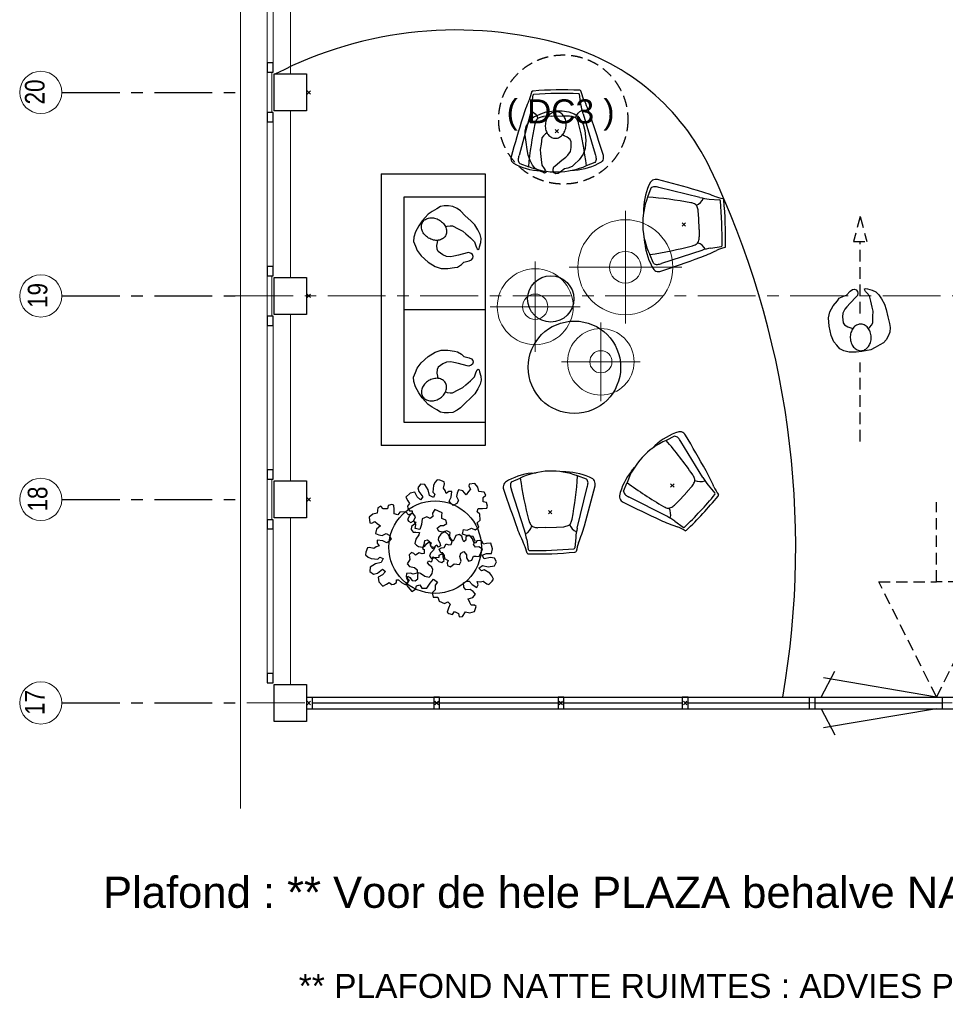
# Model space of a CAD drawing. Header units: millimetres. Extents: x 45699 to 251499, y 244 to 86446.
# Tile 1 of 240: x 50263 to 58269, y 24874 to 33389. Entities that reach past the tile are written whole.
import ezdxf

# ---------------------------------------------------------------- set-up
doc = ezdxf.new("R2010")
doc.units = ezdxf.units.MM
doc.header["$LTSCALE"] = 400
doc.header["$PDMODE"] = 3
doc.header["$PDSIZE"] = 15
doc.linetypes.add('CENTER', pattern=[2, 1.25, -0.25, 0.25, -0.25])
doc.linetypes.add('HIDDEN', pattern=[0.375, 0.25, -0.125])
for name, color, linetype in [('-ve', 2, 'HIDDEN'), ('inlay', 6, 'Continuous'), ('inr', 4, 'Continuous'), ('looplijnen', 8, 'HIDDEN'), ('plafond', 255, 'HIDDEN'), ('plant', 114, 'Continuous'), ('plat', 5, 'Continuous'), ('stramien', 1, 'CENTER'), ('symbol', 1, 'Continuous'), ('timmerwerk-ge', 150, 'Continuous'), ('timmerwerk-ve', 8, 'HIDDEN'), ('verlichting', 2, 'Continuous')]:
    doc.layers.add(name, color=color, linetype=linetype)
for name, color, linetype, lineweight in [('Binnenkozijnen', 140, 'Continuous', 15), ('Buitenkozijnen', 140, 'Continuous', 15), ('mat-beton (ihwg)', 5, 'Continuous', 25), ('None', 7, 'Continuous', 9)]:
    doc.layers.add(name, color=color, linetype=linetype, lineweight=lineweight)
doc.styles.add('Arial', font='arial.ttf', dxfattribs={"height": 176.388889})
doc.styles.add('Arial Narrow', font='ARIALN.TTF', dxfattribs={"height": 222.25})

# ---------------------------------------------------------------- blocks, each defined once
blk = doc.blocks.new('Kolom 280x320')
at = {"layer": 'mat-beton (ihwg)', "lineweight": 25}
blk.add_lwpolyline([(-300, 160), (-20, 160), (-20, -160), (-300, -160)], close=True, dxfattribs=at)
at = {"layer": 'None', "color": 92, "linetype": 'Continuous', "lineweight": 5}
blk.add_point((0, 0), dxfattribs=at)
blk = doc.blocks.new('Gevelpui best 1410 (2D)')
at = {"layer": 'Buitenkozijnen', "lineweight": 15}
for p, q in [((-260, 0), (-260, -1410)), ((-260, 0), (-210, 0)), ((-210, 0), (-210, -1410)), ((-260, -1410), (-210, -1410))]:
    blk.add_line(p, q, dxfattribs=at)
at = {"layer": 'Buitenkozijnen', "color": 92, "lineweight": 25}
for points in [[(-260, 0), (-210, 0), (-210, -80), (-260, -80)], [(-260, -1330), (-210, -1330), (-210, -1410), (-260, -1410)]]:
    blk.add_lwpolyline(points, close=True, dxfattribs=at)
at = {"layer": 'None', "color": 43, "linetype": 'Continuous', "lineweight": 9}
blk.add_line((-410, 15), (-410, -1425), dxfattribs=at)
blk = doc.blocks.new('symb-ps03_b2')
blk.add_lwpolyline([(82.2, -333.7), (93.5, -323.3), (109.6, -304.5), (119.8, -284.7), (121.3, -230.8), (122.5, -183.8), (115.8, -150.4), (104.2, -98.4), (90.8, -52.2), (69, -24.8), (57.7, -13.2), (50.2, -0.9), (49.4, 8.5), (59.4, 13), (75.8, 8.9), (114.7, -1.3), (145.3, -16.6), (172.1, -41.1), (196.4, -77.8), (221.1, -122.2), (235.7, -169.2), (249.9, -232.3), (265.9, -290), (270.3, -324.8), (267.4, -365.4), (252.2, -399.3), (234.6, -432.8), (213.5, -457.5), (181.2, -475.4), (141, -499), (102.8, -516.9), (26.9, -533.5), (-23.3, -539.3), (-83.1, -537.5), (-129.9, -527.7), (-165.1, -510.7), (-191.8, -478.7), (-217.7, -447.5), (-240.8, -394), (-258.1, -313.4), (-261.7, -241.7), (-250.8, -189), (-222, -138.3), (-185.2, -93.4), (-169.5, -72.2), (-133.8, -53.9), (-107.1, -45.7), (-74.5, -10), (-56.5, 2.3), (-37.5, 6.7), (-23, 0.8), (-11.7, -12.6), (-10.5, -27.9), (-13.2, -49.2), (-22.6, -61.1), (-75.1, -114.5), (-104.5, -144.9), (-120.7, -165.7), (-138.4, -200.3), (-141.8, -234.1), (-134.6, -284.5), (-123.4, -302.1), (-94.4, -318.8), (-69, -327.2), (-51.7, -333)])
blk.add_lwpolyline([(-74.5, -413.3, 0.078796), (-66.1, -458.3, 0.088041), (-45.7, -493.9, 0.105312), (-14.5, -518.5, 0.121926), (19.1, -525.8, 0.121926), (52.3, -516.6, 0.105312), (82.1, -490.3, 0.088041), (100.3, -453.5, 0.078796), (106.2, -408.2, 0.078796), (97.7, -363.2, 0.088041), (77.4, -327.6, 0.105312), (46.2, -303, 0.121926), (12.5, -295.7, 0.121926), (-20.6, -304.9, 0.105312), (-50.4, -331.2, 0.088041), (-68.6, -368, 0.078796)], format="xyb", close=True)
blk = doc.blocks.new('symb-ps09_b2')
at = {"layer": 'looplijnen'}
for p, q in [((0, 935.4), (-58.2, 718.1)), ((0, 935.4), (58.2, 718.1)), ((-58.2, 718.1), (58.2, 718.1)), ((0, 95.2), (0, 718.1)), ((0, -1011), (0, -327.3))]:
    blk.add_line(p, q, dxfattribs=at)
at = {"layer": 'symbol'}
blk.add_blockref('symb-ps03_b2', (-11, 299.5), dxfattribs=at)
blk = doc.blocks.new('lamp02')
at = {"layer": 'verlichting', "lineweight": 0}
for q in [(0, 555.36), (555.36, 0), (0, -555.36), (-555.36, 0)]:
    blk.add_line((0, 0), q, dxfattribs=at)
for radius in [468, 156]:
    blk.add_circle((0, 0), radius, dxfattribs=at)
blk = doc.blocks.new('SYMB-PS01_B2')
blk.add_lwpolyline([(58.6, 67.4), (69.9, 77.8), (86, 96.6), (96.2, 116.4), (97.7, 170.3), (98.9, 217.4), (92.2, 250.7), (80.6, 302.7), (67.2, 348.9), (45.4, 376.3), (34.1, 387.9), (26.6, 400.2), (25.8, 409.6), (35.8, 414.1), (52.2, 410), (91.1, 399.8), (121.7, 384.5), (148.5, 360), (172.8, 323.3), (197.5, 278.9), (212.1, 231.9), (226.3, 168.8), (242.3, 111.1), (246.7, 76.3), (243.8, 35.7), (228.6, 1.8), (211, -31.7), (189.9, -56.4), (157.6, -74.3), (117.4, -97.9), (79.2, -115.8), (3.3, -132.4), (-46.9, -138.2), (-106.7, -136.4), (-153.5, -126.6), (-188.7, -109.6), (-215.4, -77.6), (-241.3, -46.4), (-264.4, 7.1), (-281.7, 87.7), (-285.3, 159.4), (-274.4, 212.1), (-245.6, 262.8), (-208.8, 307.7), (-193.1, 328.9), (-157.4, 347.2), (-130.7, 355.4), (-98.1, 391.1), (-80.1, 403.4), (-61.1, 407.8), (-46.6, 401.9), (-35.3, 388.5), (-34.1, 373.2), (-36.8, 351.9), (-46.2, 340), (-98.7, 286.6), (-128.1, 256.2), (-144.3, 235.4), (-162, 200.8), (-165.4, 167), (-158.2, 116.6), (-147, 99), (-118, 82.3), (-92.6, 73.9), (-75.3, 68.1)])
blk.add_lwpolyline([(-98.1, -12.2, 0.078796), (-89.7, -57.2, 0.088041), (-69.3, -92.8, 0.105312), (-38.1, -117.4, 0.121926), (-4.5, -124.7, 0.121926), (28.7, -115.5, 0.105312), (58.5, -89.2, 0.088041), (76.7, -52.4, 0.078796), (82.6, -7.1, 0.078796), (74.1, 37.9, 0.088041), (53.8, 73.5, 0.105312), (22.6, 98.1, 0.121926), (-11.1, 105.4, 0.121926), (-44.2, 96.2, 0.105312), (-74, 69.9, 0.088041), (-92.2, 33.1, 0.078796)], format="xyb", close=True)
blk = doc.blocks.new('bank')
at = {"layer": 'inr'}
for p, q in [((-419.4, 1136.8), (480.6, 1136.8)), ((-419.4, 1136.8), (-419.4, -1213.2)), ((480.6, 1136.8), (480.6, -1213.2)), ((-219.4, -1013.2), (-219.4, 936.8)), ((-219.4, 936.8), (480.6, 936.8)), ((480.6, -38.2), (-219.4, -38.2)), ((480.6, -1013.2), (-219.4, -1013.2)), ((480.6, -1213.2), (-419.4, -1213.2))]:
    blk.add_line(p, q, dxfattribs=at)
at = {"layer": 'symbol', "xscale": -1, "rotation": 240.491819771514}
blk.add_blockref('SYMB-PS01_B2', (51.1, 661.4), dxfattribs=at)
at = {"layer": 'symbol', "rotation": 299.508180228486}
blk.add_blockref('SYMB-PS01_B2', (51.1, -730.9), dxfattribs=at)
blk = doc.blocks.new('Happy_swing_high_2D_dwg')
for p, q in [((-212.009, 226.875), (-201.508, 315.482)), ((212.009, 226.875), (201.508, 315.482)), ((-228.877, 145.96), (-328.331, -205.127)), ((-48.401, 131.388), (-112.637, 129.466)), ((48.401, 131.388), (-48.48, 131.388)), ((48.401, 131.388), (112.637, 129.466)), ((228.877, 145.96), (328.331, -205.127)), ((-323.816, -274.958), (-248.483, -304.54)), ((323.816, -274.958), (248.483, -304.54)), ((-148.294, -342.95), (-109.926, -346.164)), ((148.294, -342.95), (109.926, -346.164))]:
    blk.add_line(p, q)
for centre, radius, start, end in [((-789.168, 477.852), 591.348, 339.6612, 347.1732), ((-201.499, 339.783), 12.992, 87.8715, 148.5043), ((0, -3028.199), 3386.935, 86.5975, 93.4025), ((201.499, 339.783), 12.992, 31.4957, 92.1285), ((789.168, 477.852), 591.348, 192.8268, 200.3388), ((1050.658, -310.034), 1411.115, 155.6262, 161.9167), ((-190.926, 312.319), 11.045, 102.7908, 163.3632), ((-0.04, -3087.504), 3416.07, 86.7539, 93.2444), ((190.926, 312.319), 11.045, 16.6368, 77.2092), ((-1050.658, -310.034), 1411.115, 18.0833, 24.3738), ((-727.93, 292.208), 520.041, 343.6667, 352.7828), ((-269.347, 78.82), 111.039, 17.8916, 63.8835), ((269.347, 78.82), 111.039, 116.1165, 162.1084), ((727.93, 292.208), 520.041, 187.2172, 196.3333), ((29399.4, -9251.759), 31136.6, 162.4676, 163.1248), ((-7.539, 22.419), 184.092, 155.3118, 166.1), ((-132.957, 75.986), 48.068, 110.556, 151.1103), ((-93.339, -39.722), 170.285, 96.5074, 109.3878), ((93.339, -39.722), 170.285, 70.6122, 83.4926), ((132.957, 75.986), 48.068, 28.8897, 69.444), ((7.539, 22.419), 184.092, 13.9, 24.6882), ((-29399.4, -9251.759), 31136.6, 16.8752, 17.5324), ((-299.551, -230.098), 98.303, 170.0939, 181.9623), ((-344.345, -233.579), 53.452, 179.8764, 231.0431), ((-296.476, -246.063), 39.78, 174.226, 226.5846), ((-173.786, -256.718), 162.929, 161.5397, 174.8387), ((296.476, -246.063), 39.78, 313.4154, 365.774035), ((173.786, -256.718), 162.929, 5.161298, 18.4603), ((344.345, -233.579), 53.452, 308.9569, 360.123558), ((299.551, -230.098), 98.303, 358.0377, 369.906091), ((-118.31, 181.433), 525.239, 240.3743, 266.7273), ((0, 271.18), 627.054, 246.6548, 293.3452), ((118.31, 181.433), 525.239, 273.2727, 299.6257)]:
    blk.add_arc(centre, radius, start, end)
for centre, start_param, end_param in [((3133.527, -673.731), 2.92139842, 3.03244849), ((-3133.527, -673.731), 6.39232947, 6.50337954)]:
    blk.add_ellipse(centre, major_axis=(3402.254, 0), ratio=0.99619488, start_param=start_param, end_param=end_param)
blk.add_point((0, 0))
blk.add_point((0, 0))
blk.add_point((0, 0))
blk.add_point((0, 0))
blk.add_point((0, 0))
blk.add_point((0, 0))
blk.add_point((0, 0))
blk = doc.blocks.new('SYMB-BM02_B2')
at = {"layer": 'plant'}
blk.add_lwpolyline([(98, 356), (66, 371), (46, 367), (23, 344), (26, 317), (5, 314), (-27, 337), (-68, 353), (-84, 340), (-93, 315), (-77, 290), (-84, 262), (-106, 274), (-134, 301), (-166, 298), (-190, 273), (-184, 246), (-181, 209), (-209, 214), (-256, 237), (-302, 241), (-315, 221), (-325, 198), (-329, 157), (-315, 134), (-286, 119), (-263, 95), (-270, 73), (-298, 80), (-306, 68), (-307, 29), (-341, 38), (-375, 66), (-406, 70), (-427, 48), (-413, 13), (-402, -28), (-381, -27), (-361, -62), (-377, -76), (-407, -84), (-423, -126), (-448, -119), (-475, -126), (-482, -158), (-448, -194), (-447, -249), (-411, -258), (-363, -237), (-327, -242), (-307, -272), (-338, -303), (-366, -308), (-398, -333), (-381, -365), (-338, -377), (-336, -406), (-332, -436), (-252, -458), (-234, -418), (-243, -383), (-220, -358), (-184, -372), (-140, -344), (-141, -283), (-132, -230), (-84, -233), (-86, -271), (-59, -312), (-68, -354), (-36, -386), (7, -361), (39, -388), (98, -377), (116, -344), (153, -351), (160, -393), (171, -436), (193, -440), (228, -426), (230, -390), (275, -385), (300, -408), (328, -386), (326, -329), (369, -315), (403, -276), (387, -222), (366, -221), (339, -240), (312, -226), (275, -205), (309, -165), (312, -121), (278, -112), (241, -110), (205, -137), (171, -126), (146, -92), (166, -59), (184, -44), (228, -57), (285, -55), (282, -25), (255, -2), (285, 14), (305, 34), (353, 32), (371, 38), (382, 84), (382, 111), (350, 130), (317, 139), (248, 136), (232, 114), (194, 121), (209, 166), (266, 187), (314, 230), (310, 274), (271, 296), (232, 280), (187, 233), (150, 251), (176, 290), (219, 319), (203, 365), (155, 404), (121, 376), (98, 356)], dxfattribs=at)

msp = doc.modelspace()

# ---------------------------------------------------------------- linework, layer by layer
at = {"layer": '-ve'}
msp.add_circle((54964.9, 32525.5), 558.5, dxfattribs=at)
at = {"layer": 'Binnenkozijnen', "color": 43, "linetype": 'Continuous', "lineweight": 9, "flags": 128}
msp.add_lwpolyline([(52194.4, 37865), (52174.4, 37865), (52174.4, 26567.7)], dxfattribs=at)
at = {"layer": 'Buitenkozijnen', "lineweight": 15}
for points in [[(52404.4, 32935), (52444.4, 32935), (52444.4, 32585), (52404.4, 32585)], [(52404.4, 31175), (52444.4, 31175), (52444.4, 30825), (52404.4, 30825)], [(52404.4, 29415), (52444.4, 29415), (52444.4, 29065), (52404.4, 29065)]]:
    msp.add_lwpolyline(points, close=True, dxfattribs=at)
at = {"layer": 'inlay'}
for centre, radius, start, end in [((54039, 29895.7), 3404, 73.91285, 117.31826), ((54428, 31244.7), 2000, 25.5713, 73.91285), ((49387.4, 28832.7), 7588, 350.11451, 25.5713)]:
    msp.add_arc(centre, radius, start, end, dxfattribs=at)
at = {"layer": 'None', "color": 43, "linetype": 'Continuous', "lineweight": 9}
for centre in [(50445.7, 32760), (50445.7, 31000), (50445.7, 29240), (50445.7, 27480)]:
    msp.add_circle(centre, 182.6, dxfattribs=at)
at = {"layer": 'plafond'}
for p, q in [((58193.5, 28528.8), (58193.5, 29215.4)), ((58193.5, 28528.8), (58193.5, 29215.4)), ((58193.5, 27530), (57693.4, 28528.8)), ((57693.4, 28528.8), (58193.5, 28528.8)), ((58193.5, 27530), (58693.5, 28528.8)), ((58693.5, 28528.8), (58193.5, 28528.8))]:
    msp.add_line(p, q, dxfattribs=at)
at = {"layer": 'plat'}
for p, q in [((57194.4, 27530), (57314.5, 27756.1)), ((58194.4, 27530), (57216.7, 27696.4)), ((52744.4, 27530), (65614.4, 27530)), ((52794.4, 27430), (52794.4, 27530)), ((52794.4, 27430), (52794.4, 27530)), ((57094.4, 27430), (57094.4, 27530)), ((57144.4, 27430), (57144.4, 27530)), ((58244.4, 27430), (58244.4, 27530)), ((52744.4, 27430), (65614.4, 27430)), ((52794.4, 27480), (53844.4, 27480)), ((53894.4, 27480), (54919.4, 27480)), ((54969.4, 27480), (55994.4, 27480)), ((56044.4, 27480), (57094.4, 27480)), ((57144.4, 27480), (58244.4, 27480)), ((57194.4, 27430), (57314.5, 27203.9)), ((58194.4, 27430), (57216.7, 27263.6))]:
    msp.add_line(p, q, dxfattribs=at)
for points in [[(53844.4, 27530), (53844.4, 27430), (53894.4, 27430), (53894.4, 27530)], [(54919.4, 27530), (54919.4, 27430), (54969.4, 27430), (54969.4, 27530)], [(55994.4, 27530), (55994.4, 27430), (56044.4, 27430), (56044.4, 27530)]]:
    msp.add_lwpolyline(points, close=True, dxfattribs=at)
at = {"layer": 'stramien'}
for p, q in [((50628.3, 32760), (52128.3, 32760)), ((50628.3, 31000), (52128.3, 31000)), ((50628.3, 29240), (52128.3, 29240)), ((50628.3, 27480), (52128.3, 27480))]:
    msp.add_line(p, q, dxfattribs=at)
at = {"layer": 'stramien', "lineweight": 0}
for p, q in [((52128.3, 31000), (67231.9, 31000)), ((50628.3, 27480), (67231.9, 27480))]:
    msp.add_line(p, q, dxfattribs=at)
at = {"layer": 'timmerwerk-ge'}
for centre, radius in [((54856.6, 30973.8), 200), ((55060.8, 30382.6), 400), ((53856.5, 28827.6), 400)]:
    msp.add_circle(centre, radius, dxfattribs=at)
at = {"layer": 'timmerwerk-ve'}
for p in [(53869.4, 27480), (53869.4, 27480), (53869.4, 27480), (54944.4, 27480), (54944.4, 27480), (56019.4, 27480)]:
    msp.add_point(p, dxfattribs=at)

# ---------------------------------------------------------------- block references
at = {"layer": 'Buitenkozijnen', "color": 7, "xscale": -1}
for p in [(52194.4, 34345), (52194.4, 32585), (52194.4, 30825), (52194.4, 29065)]:
    msp.add_blockref('Gevelpui best 1410 (2D)', p, dxfattribs=at)
at = {"layer": 'inlay'}
msp.add_blockref('bank', (53808, 30918.7), dxfattribs=at)
at = {"layer": 'inr', "xscale": -1, "rotation": 0.8775592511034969}
msp.add_blockref('Happy_swing_high_2D_dwg', (54909.5, 32425.2), dxfattribs=at)
at = {"layer": 'inr'}
for p, rotation in [((56007.9, 31617.3), 272.1496936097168), ((55908.7, 29361.4), 227.1496936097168), ((54852.1, 29129.5), 182.1496936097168)]:
    msp.add_blockref('Happy_swing_high_2D_dwg', p, dxfattribs=dict(at, rotation=rotation))
at = {"layer": 'None', "color": 7}
for p in [(52764.4, 32760), (52764.4, 32760), (52764.4, 31000), (52764.4, 29240), (52764.4, 27480), (52764.4, 27480)]:
    msp.add_blockref('Kolom 280x320', p, dxfattribs=at)
at = {"layer": 'symbol', "rotation": 172.8101727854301}
msp.add_blockref('SYMB-PS01_B2', (54890.8, 32469.3), dxfattribs=at)
at = {"layer": 'symbol'}
msp.add_blockref('symb-ps09_b2', (57532.8, 30752.4), dxfattribs=at)
at = {"layer": 'symbol', "xscale": 0.8400000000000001, "yscale": 0.8400000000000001, "zscale": 0.8400000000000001}
for p, rotation in [((53918.5, 29079), 81.26790039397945), ((53584.9, 28805.5), 171.2679003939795), ((54042.6, 28650.1), 326.6302542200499)]:
    msp.add_blockref('SYMB-BM02_B2', p, dxfattribs=dict(at, rotation=rotation))
at = {"layer": 'verlichting', "lineweight": 0}
for p, xscale, yscale, zscale in [((55502.1, 31248.3), 0.8769720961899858, 0.8769720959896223, 0.8769720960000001), ((54722.4, 30906.7), 0.7015776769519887, 0.7015776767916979, 0.7015776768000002), ((55289.9, 30430.3), 0.6138804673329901, 0.6138804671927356, 0.6138804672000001)]:
    msp.add_blockref('lamp02', p, dxfattribs=dict(at, xscale=xscale, yscale=yscale, zscale=zscale))

# ---------------------------------------------------------------- texts
at = {"layer": 'None', "color": 8, "char_height": 169.33, "attachment_point": 1, "rotation": 90, "style": 'Arial Narrow'}
for s, insert in [('20', (50308.6, 32656)), ('19', (50332.9, 30896)), ('18', (50332.9, 29136)), ('17', (50308.6, 27376))]:
    msp.add_mtext(s, dxfattribs=dict(at, insert=insert))
at = {"layer": 'plat', "attachment_point": 1, "style": 'Arial'}
for s, insert, char_height in [('  ( DC3 )', (54313.9, 32700), 207.43), ('Plafond : ** Voor de hele PLAZA behalve NATTE RUIMTE Voorzien van ACOSORB.: Acospray DC3 Cool Grey ( DC3 )', (50984.4, 25977.9), 269.6633), ('** PLAFOND NATTE RUIMTES : ADVIES PLAFONNEUR ( AANBIEDER )      ( NR ) \\P    ', (52676.7, 25136.9), 207.433)]:
    msp.add_mtext(s, dxfattribs=dict(at, insert=insert, char_height=char_height))

doc.saveas('drawing.dxf')
